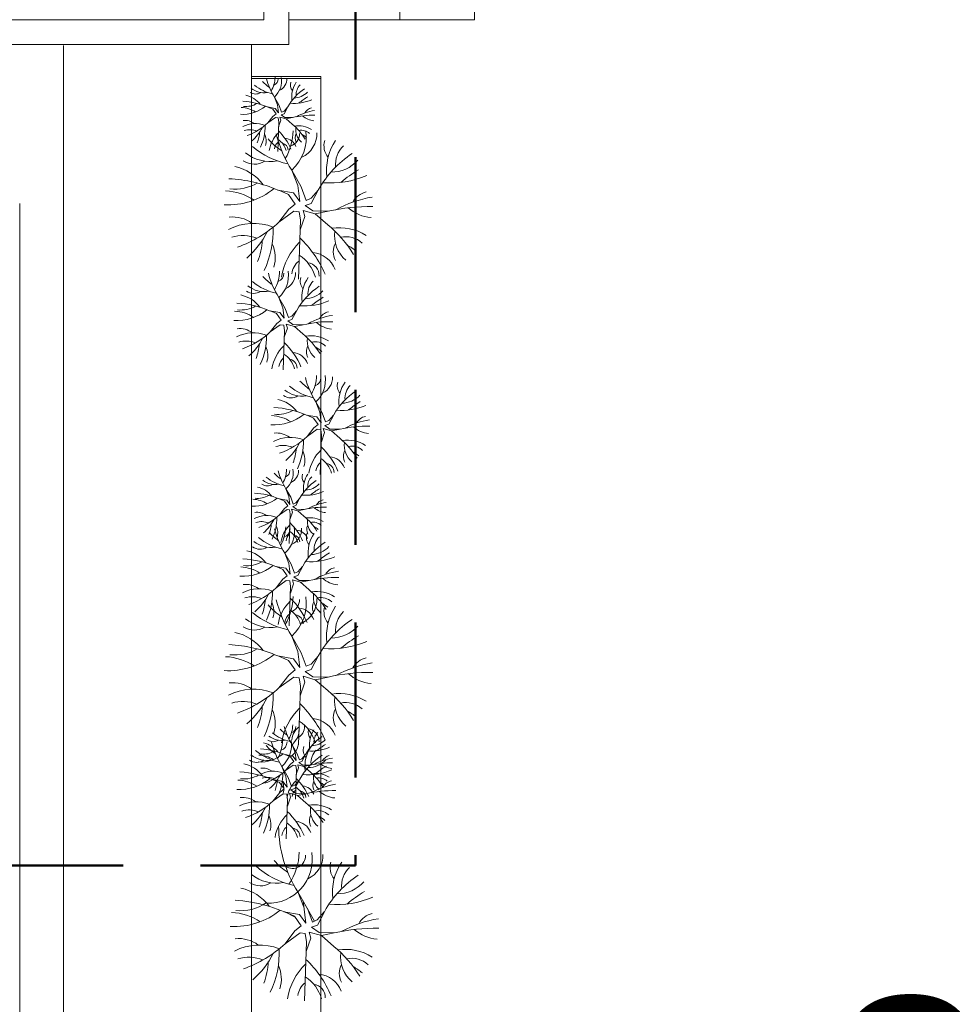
# Model space of a CAD drawing. Extents: x -61922 to 269817, y -51921 to -896.
# Tile 33 of 37: x 6010 to 6762, y -38177 to -37384. Entities that reach past the tile are written whole.
import ezdxf

# ---------------------------------------------------------------- set-up
doc = ezdxf.new("R2010")
doc.units = 0
doc.header["$LTSCALE"] = 0.1
doc.header["$MEASUREMENT"] = 0
doc.linetypes.add('CACHE2', pattern=[0.1875, 0.125, -0.0625])
doc.layers.get('0').update_dxf_attribs({"lineweight": 9})
doc.layers.add('Aucune', color=7, linetype='Continuous', lineweight=9)
doc.styles.add('STYLE_GENERE_6', font='arialbd.ttf')

msp = doc.modelspace()

# ---------------------------------------------------------------- linework, layer by layer
at = {"linetype": 'CACHE2', "lineweight": 50, "ltscale": 10000}
msp.add_line((6280.519, -35807.191), (6280.519, -38065.515), dxfattribs=at)
at = {"color": 253, "linetype": 'Continuous'}
for p, q in [((6226.632, -37403.994), (6225.924, -35983.706)), ((6206.602, -36003.706), (6206.602, -37383.994)), ((6316.191, -37383.994), (6316.191, -36571.8)), ((4744.865, -37383.994), (6206.602, -37383.994)), ((6376.191, -37383.953), (6226.602, -37383.994)), ((6226.632, -37403.994), (4753.129, -37403.994))]:
    msp.add_line(p, q, dxfattribs=at)
at = {"color": 253, "linetype": 'Continuous', "lineweight": 20}
for p, q in [((6316.191, -37383.994), (6316.191, -36595.8)), ((6376.191, -36595.8), (6376.191, -37383.994)), ((6226.602, -37383.994), (6376.191, -37383.994)), ((6376.191, -37383.994), (6316.191, -37383.994)), ((6045.153, -38624.295), (6045.153, -37404.905)), ((6196.639, -38571.454), (6196.639, -37404.106)), ((6252.511, -37429.893), (6196.639, -37429.893)), ((6196.639, -37429.893), (6196.639, -38571.454)), ((6252.511, -38571.454), (6252.511, -37429.893)), ((6252.511, -37431.481), (6196.639, -37431.481)), ((6252.511, -38571.454), (6252.511, -37431.481)), ((6214.988, -37446.344), (6218.834, -37453.031)), ((6217.393, -37452.538), (6214.988, -37446.344)), ((6215.653, -37455.462), (6209.404, -37454.335)), ((6213.659, -37456.124), (6209.727, -37454.394)), ((6218.204, -37458.941), (6217.393, -37452.538)), ((6218.834, -37453.031), (6220.859, -37458.475)), ((6225.657, -37454.419), (6222.824, -37457.647)), ((6222.854, -37459.748), (6225.81, -37454.128)), ((6213.774, -37462.068), (6209.818, -37467.213)), ((6215.859, -37462.85), (6209.818, -37467.213)), ((6216.38, -37459.983), (6213.659, -37456.124)), ((6213.774, -37462.068), (6216.38, -37459.983)), ((6215.653, -37455.462), (6218.204, -37458.941)), ((6217.944, -37463.111), (6215.859, -37462.85)), ((6220.289, -37464.935), (6219.529, -37462.512)), ((6224.459, -37463.892), (6219.529, -37462.512)), ((6222.854, -37459.748), (6220.453, -37460.562)), ((6220.453, -37460.562), (6223.531, -37462.728)), ((6220.859, -37458.475), (6222.824, -37457.647)), ((6223.531, -37462.728), (6229.658, -37462.879)), ((6224.459, -37463.892), (6229.658, -37462.879)), ((6217.683, -37490.168), (6218.465, -37466.499)), ((6218.465, -37466.499), (6217.944, -37463.111)), ((6218.336, -37470.395), (6220.289, -37464.935)), ((6229.463, -37468.286), (6224.459, -37463.892)), ((6229.021, -37505.318), (6236.713, -37518.691)), ((6233.831, -37517.704), (6229.021, -37505.318)), ((6235.453, -37530.51), (6233.831, -37517.704)), ((6230.351, -37523.553), (6217.852, -37521.3)), ((6226.362, -37524.877), (6218.499, -37521.416)), ((6231.804, -37532.595), (6226.362, -37524.877)), ((6230.351, -37523.553), (6235.453, -37530.51)), ((6236.713, -37518.691), (6240.762, -37529.579)), ((6250.359, -37521.467), (6244.691, -37527.923)), ((6244.753, -37532.125), (6250.665, -37520.884)), ((6009.775, -38588.482), (6009.775, -37531.994)), ((6226.592, -37536.765), (6231.804, -37532.595)), ((6244.753, -37532.125), (6239.95, -37533.753)), ((6239.95, -37533.753), (6246.107, -37538.084)), ((6240.762, -37529.579), (6244.691, -37527.923)), ((6226.592, -37536.765), (6218.681, -37547.056)), ((6230.762, -37538.329), (6218.681, -37547.056)), ((6234.932, -37538.85), (6230.762, -37538.329)), ((6235.974, -37545.626), (6234.932, -37538.85)), ((6239.623, -37542.499), (6238.103, -37537.653)), ((6247.963, -37540.414), (6238.103, -37537.653)), ((6246.107, -37538.084), (6258.36, -37538.388)), ((6247.963, -37540.414), (6258.36, -37538.388)), ((6257.97, -37549.201), (6247.963, -37540.414)), ((6234.411, -37592.965), (6235.974, -37545.626)), ((6235.717, -37553.419), (6239.623, -37542.499)), ((6218.565, -37607.816), (6223.693, -37616.732)), ((6221.772, -37616.074), (6218.565, -37607.816)), ((6219.452, -37619.973), (6211.119, -37618.47)), ((6216.793, -37620.855), (6211.551, -37618.548)), ((6220.421, -37626.001), (6216.793, -37620.855)), ((6219.452, -37619.973), (6222.853, -37624.611)), ((6222.853, -37624.611), (6221.772, -37616.074)), ((6223.693, -37616.732), (6226.393, -37623.99)), ((6232.791, -37618.582), (6229.012, -37622.886)), ((6229.053, -37625.687), (6232.995, -37618.194)), ((6216.946, -37628.781), (6211.672, -37635.641)), ((6216.946, -37628.781), (6220.421, -37626.001)), ((6225.633, -37632.603), (6224.62, -37629.373)), ((6231.193, -37631.213), (6224.62, -37629.373)), ((6229.053, -37625.687), (6225.851, -37626.773)), ((6225.851, -37626.773), (6229.956, -37629.66)), ((6226.393, -37623.99), (6229.012, -37622.886)), ((6219.726, -37629.823), (6211.672, -37635.641)), ((6222.506, -37630.171), (6219.726, -37629.823)), ((6222.158, -37666.248), (6223.201, -37634.688)), ((6223.201, -37634.688), (6222.506, -37630.171)), ((6223.029, -37639.883), (6225.633, -37632.603)), ((6229.956, -37629.66), (6238.125, -37629.863)), ((6231.193, -37631.213), (6238.125, -37629.863)), ((6237.865, -37637.071), (6231.193, -37631.213)), ((6248.396, -37691.965), (6253.525, -37700.881)), ((6251.603, -37700.223), (6248.396, -37691.965)), ((6252.685, -37708.76), (6251.603, -37700.223)), ((6253.525, -37700.881), (6256.224, -37708.139)), ((6249.283, -37704.122), (6240.95, -37702.62)), ((6246.624, -37705.004), (6241.382, -37702.697)), ((6250.252, -37710.15), (6246.624, -37705.004)), ((6249.283, -37704.122), (6252.685, -37708.76)), ((6256.224, -37708.139), (6258.844, -37707.035)), ((6262.622, -37702.731), (6258.844, -37707.035)), ((6258.885, -37709.836), (6262.826, -37702.343)), ((6246.777, -37712.93), (6241.503, -37719.791)), ((6249.557, -37713.973), (6241.503, -37719.791)), ((6246.777, -37712.93), (6250.252, -37710.15)), ((6252.337, -37714.32), (6249.557, -37713.973)), ((6253.032, -37718.837), (6252.337, -37714.32)), ((6252.861, -37724.033), (6255.465, -37716.752)), ((6255.465, -37716.752), (6254.451, -37713.522)), ((6261.024, -37715.362), (6254.451, -37713.522)), ((6258.885, -37709.836), (6255.683, -37710.922)), ((6255.683, -37710.922), (6259.787, -37713.81)), ((6259.787, -37713.81), (6267.956, -37714.012)), ((6261.024, -37715.362), (6267.956, -37714.012)), ((6267.696, -37721.22), (6261.024, -37715.362)), ((6251.99, -37750.397), (6253.032, -37718.837)), ((6224.364, -37762.11), (6228.211, -37768.797)), ((6226.769, -37768.304), (6224.364, -37762.11)), ((6225.029, -37771.228), (6218.78, -37770.101)), ((6223.035, -37771.89), (6219.103, -37770.16)), ((6225.756, -37775.749), (6223.035, -37771.89)), ((6225.029, -37771.228), (6227.58, -37774.707)), ((6227.58, -37774.707), (6226.769, -37768.304)), ((6228.211, -37768.797), (6230.235, -37774.241)), ((6235.033, -37770.185), (6232.2, -37773.413)), ((6232.23, -37775.514), (6235.187, -37769.894)), ((6223.15, -37777.834), (6219.195, -37782.98)), ((6225.235, -37778.616), (6219.195, -37782.98)), ((6223.15, -37777.834), (6225.756, -37775.749)), ((6227.32, -37778.877), (6225.235, -37778.616)), ((6227.841, -37782.265), (6227.32, -37778.877)), ((6229.665, -37780.701), (6228.905, -37778.278)), ((6233.835, -37779.659), (6228.905, -37778.278)), ((6232.23, -37775.514), (6229.829, -37776.328)), ((6229.829, -37776.328), (6232.907, -37778.494)), ((6230.235, -37774.241), (6232.2, -37773.413)), ((6232.907, -37778.494), (6239.034, -37778.646)), ((6233.835, -37779.659), (6239.034, -37778.646)), ((6238.839, -37784.052), (6233.835, -37779.659)), ((6227.059, -37805.934), (6227.841, -37782.265)), ((6227.712, -37786.161), (6229.665, -37780.701)), ((6223.466, -37813.907), (6228.594, -37822.823)), ((6226.673, -37822.165), (6223.466, -37813.907)), ((6224.353, -37826.064), (6216.02, -37824.562)), ((6221.694, -37826.947), (6216.452, -37824.64)), ((6225.322, -37832.092), (6221.694, -37826.947)), ((6224.353, -37826.064), (6227.754, -37830.702)), ((6227.754, -37830.702), (6226.673, -37822.165)), ((6228.594, -37822.823), (6231.293, -37830.081)), ((6237.692, -37824.673), (6233.913, -37828.977)), ((6233.954, -37831.778), (6237.896, -37824.285)), ((6221.847, -37834.872), (6216.573, -37841.733)), ((6221.847, -37834.872), (6225.322, -37832.092)), ((6230.534, -37838.695), (6229.521, -37835.464)), ((6236.094, -37837.305), (6229.521, -37835.464)), ((6233.954, -37831.778), (6230.752, -37832.864)), ((6230.752, -37832.864), (6234.857, -37835.752)), ((6231.293, -37830.081), (6233.913, -37828.977)), ((6234.857, -37835.752), (6243.026, -37835.954)), ((6224.627, -37835.915), (6216.573, -37841.733)), ((6227.407, -37836.262), (6224.627, -37835.915)), ((6227.059, -37872.339), (6228.102, -37840.779)), ((6228.102, -37840.779), (6227.407, -37836.262)), ((6227.93, -37845.975), (6230.534, -37838.695)), ((6236.094, -37837.305), (6243.026, -37835.954)), ((6242.766, -37843.162), (6236.094, -37837.305)), ((6229.021, -37880.698), (6236.713, -37894.072)), ((6233.831, -37893.085), (6229.021, -37880.698)), ((6230.351, -37898.934), (6217.852, -37896.68)), ((6226.362, -37900.257), (6218.499, -37896.797)), ((6230.351, -37898.934), (6235.453, -37905.891)), ((6235.453, -37905.891), (6233.831, -37893.085)), ((6236.713, -37894.072), (6240.762, -37904.96)), ((6250.359, -37896.847), (6244.691, -37903.304)), ((6244.753, -37907.505), (6250.665, -37896.265)), ((6231.804, -37907.976), (6226.362, -37900.257)), ((6240.762, -37904.96), (6244.691, -37903.304)), ((6226.592, -37912.146), (6218.681, -37922.437)), ((6230.762, -37913.71), (6218.681, -37922.437)), ((6226.592, -37912.146), (6231.804, -37907.976)), ((6234.932, -37914.231), (6230.762, -37913.71)), ((6235.974, -37921.007), (6234.932, -37914.231)), ((6239.623, -37917.88), (6238.103, -37913.034)), ((6247.963, -37915.795), (6238.103, -37913.034)), ((6244.753, -37907.505), (6239.95, -37909.134)), ((6239.95, -37909.134), (6246.107, -37913.465)), ((6246.107, -37913.465), (6258.36, -37913.768)), ((6247.963, -37915.795), (6258.36, -37913.768)), ((6234.411, -37968.346), (6235.974, -37921.007)), ((6235.717, -37928.8), (6239.623, -37917.88)), ((6257.97, -37924.581), (6247.963, -37915.795)), ((6229.265, -37968.202), (6233.111, -37974.889)), ((6231.67, -37974.395), (6229.265, -37968.202)), ((6229.93, -37977.319), (6223.681, -37976.193)), ((6227.936, -37977.981), (6224.004, -37976.251)), ((6230.657, -37981.841), (6227.936, -37977.981)), ((6229.93, -37977.319), (6232.481, -37980.798)), ((6232.481, -37980.798), (6231.67, -37974.395)), ((6233.111, -37974.889), (6235.136, -37980.332)), ((6239.934, -37976.276), (6237.101, -37979.504)), ((6237.131, -37981.605), (6240.087, -37975.985)), ((6221.015, -37985.65), (6226.144, -37994.566)), ((6224.222, -37993.908), (6221.015, -37985.65)), ((6228.051, -37983.926), (6224.096, -37989.071)), ((6230.136, -37984.707), (6224.096, -37989.071)), ((6228.051, -37983.926), (6230.657, -37981.841)), ((6232.221, -37984.968), (6230.136, -37984.707)), ((6232.742, -37988.356), (6232.221, -37984.968)), ((6234.566, -37986.792), (6233.806, -37984.369)), ((6238.736, -37985.75), (6233.806, -37984.369)), ((6237.131, -37981.605), (6234.73, -37982.42)), ((6234.73, -37982.42), (6237.808, -37984.585)), ((6235.136, -37980.332), (6237.101, -37979.504)), ((6237.808, -37984.585), (6243.935, -37984.737)), ((6238.736, -37985.75), (6243.935, -37984.737)), ((6243.74, -37990.143), (6238.736, -37985.75)), ((6225.304, -38002.445), (6224.222, -37993.908)), ((6226.144, -37994.566), (6228.843, -38001.824)), ((6231.96, -38012.026), (6232.742, -37988.356)), ((6232.613, -37992.253), (6234.566, -37986.792)), ((6221.902, -37997.807), (6213.57, -37996.305)), ((6219.243, -37998.689), (6214.001, -37996.382)), ((6222.871, -38003.835), (6219.243, -37998.689)), ((6221.902, -37997.807), (6225.304, -38002.445)), ((6228.843, -38001.824), (6231.463, -38000.72)), ((6235.241, -37996.416), (6231.463, -38000.72)), ((6231.504, -38003.521), (6235.445, -37996.028)), ((6219.396, -38006.615), (6214.123, -38013.475)), ((6222.176, -38007.657), (6214.123, -38013.475)), ((6219.396, -38006.615), (6222.871, -38003.835)), ((6224.956, -38008.005), (6222.176, -38007.657)), ((6225.651, -38012.522), (6224.956, -38008.005)), ((6225.48, -38017.718), (6228.084, -38010.437)), ((6228.084, -38010.437), (6227.07, -38007.207)), ((6233.644, -38009.047), (6227.07, -38007.207)), ((6231.504, -38003.521), (6228.302, -38004.607)), ((6228.302, -38004.607), (6232.406, -38007.494)), ((6232.406, -38007.494), (6240.575, -38007.697)), ((6233.644, -38009.047), (6240.575, -38007.697)), ((6240.315, -38014.905), (6233.644, -38009.047)), ((6224.609, -38044.082), (6225.651, -38012.522)), ((6233.921, -38086.79), (6247.445, -38110.3)), ((6238.731, -38099.176), (6233.921, -38086.79)), ((6240.354, -38111.982), (6238.077, -38094.015)), ((6235.252, -38105.025), (6222.753, -38102.772)), ((6231.263, -38106.349), (6223.4, -38102.888)), ((6235.252, -38105.025), (6240.354, -38111.982)), ((6241.614, -38100.163), (6245.663, -38111.051)), ((6255.26, -38102.939), (6249.592, -38109.395)), ((6249.654, -38113.597), (6255.566, -38102.356)), ((6236.705, -38114.067), (6231.263, -38106.349)), ((6245.663, -38111.051), (6249.592, -38109.395)), ((6231.493, -38118.237), (6223.582, -38128.528)), ((6235.663, -38119.801), (6223.582, -38128.528)), ((6231.493, -38118.237), (6236.705, -38114.067)), ((6239.833, -38120.322), (6235.663, -38119.801)), ((6240.875, -38127.098), (6239.833, -38120.322)), ((6244.524, -38123.971), (6243.004, -38119.125)), ((6252.864, -38121.886), (6243.004, -38119.125)), ((6249.654, -38113.597), (6244.851, -38115.225)), ((6244.851, -38115.225), (6251.007, -38119.556)), ((6251.007, -38119.556), (6263.261, -38119.86)), ((6252.864, -38121.886), (6263.261, -38119.86)), ((6239.312, -38174.437), (6240.875, -38127.098)), ((6240.618, -38134.891), (6244.524, -38123.971)), ((6262.871, -38130.673), (6252.864, -38121.886))]:
    msp.add_line(p, q, dxfattribs=at)
at = {"color": 0, "linetype": 'CACHE2', "lineweight": 50, "ltscale": 10000}
msp.add_line((6280.519, -38065.515), (3039.343, -38065.515), dxfattribs=at)
at = {"color": 253, "linetype": 'Continuous', "lineweight": 20}
for centre, radius, start, end in [((6191.817, -37429.888), 23.698, 330.196766, 358.765285), ((6203.192, -37433.239), 17.632, 311.99057, 9.062438), ((6214.766, -37431.643), 10.334, 294.10058, 2.17431), ((6220.432, -37411.393), 33.153, 229.974867, 257.925168), ((6228.245, -37413.135), 30.74, 222.047971, 235.862178), ((6257.769, -37419.43), 50.543, 194.035905, 212.174323), ((6212.862, -37431.633), 5.259, 288.598975, 0.670918), ((6235.347, -37436.48), 7.386, 163.392398, 219.128815), ((6250.493, -37446.383), 21.523, 145.961949, 187.262515), ((6242.997, -37443.969), 10.384, 133.622837, 186.111567), ((6188.088, -37463.552), 19.125, 36.563673, 78.107827), ((6199.875, -37436.005), 7.897, 236.070738, 302.39629), ((6206.435, -37426.387), 16.452, 231.882458, 279.800424), ((6262.843, -37475.07), 42.544, 123.521104, 150.511283), ((6230.837, -37432.552), 14.549, 269.791236, 317.909818), ((6266.913, -37488.716), 49.354, 120.462511, 130.576833), ((6189.469, -37431.354), 28.94, 266.611408, 309.455724), ((6187.273, -37477.6), 22.993, 56.791628, 87.465845), ((6186.665, -37507.331), 57.668, 66.777683, 87.021028), ((6192.087, -37436.18), 17.753, 263.39519, 300.401972), ((6230.559, -37414.731), 36.746, 265.26338, 293.451251), ((6246.709, -37463.023), 8.125, 102.264604, 151.646842), ((6245.956, -37531.912), 70.93, 88.673421, 103.28387), ((6254.851, -37502.53), 45.983, 99.26545, 118.78759), ((6248.411, -37449.429), 16.076, 228.439483, 264.734601), ((6199.555, -37489.876), 22.138, 68.923091, 117.14338), ((6191.193, -37478.165), 13.028, 53.119809, 96.315533), ((6176.915, -37431.751), 48.376, 289.56904, 312.85653), ((6169.868, -37470.456), 37.669, 334.344898, 1.883503), ((6198.592, -37505.703), 48.508, 31.602973, 50.476228), ((6234.204, -37489.537), 20.058, 57.638179, 98.842102), ((6245.073, -37472.73), 12.842, 171.728528, 229.999247), ((6195.265, -37487.611), 14.949, 67.868009, 107.453873), ((6175.862, -37456.973), 32.434, 310.293261, 334.184107), ((6176.911, -37473.467), 26.194, 338.266723, 357.927431), ((6195.388, -37481.461), 12.968, 342.334027, 25.090602), ((6235.269, -37493.206), 24.709, 133.784597, 171.092477), ((6314.583, -37451.489), 101.087, 194.035905, 212.174323), ((6187.783, -37505.475), 44.134, 23.061414, 46.375102), ((6182.678, -37472.404), 47.395, 330.196766, 358.765285), ((6224.768, -37475.894), 10.518, 288.598975, 0.670918), ((6205.429, -37479.108), 35.264, 311.99057, 9.062438), ((6239.243, -37479.153), 7.537, 152.321671, 208.115907), ((6236.818, -37482.567), 9.471, 46.652268, 102.804303), ((6228.577, -37475.916), 20.669, 294.10058, 2.17431), ((6227.932, -37493.951), 19.84, 48.84319, 61.84536), ((6239.908, -37435.415), 66.306, 229.974867, 257.925168), ((6255.534, -37438.899), 61.48, 222.047971, 235.862178), ((6222.598, -37488.969), 7.648, 127.686163, 173.32079), ((6209.325, -37493.766), 15.803, 16.114364, 56.704981), ((6220.73, -37488.86), 5.302, 358.697145, 82.429309), ((6222.525, -37490.055), 10.587, 20.844507, 84.869852), ((6269.739, -37485.59), 14.772, 163.392398, 219.128815), ((6300.03, -37505.395), 43.046, 145.961949, 187.262515), ((6285.039, -37500.567), 20.768, 133.622837, 186.111567), ((6211.914, -37465.403), 32.903, 231.882458, 279.800424), ((6324.731, -37562.769), 85.089, 123.521104, 150.511283), ((6175.22, -37539.734), 38.249, 36.563673, 78.107827), ((6198.793, -37484.639), 15.793, 236.070738, 302.39629), ((6260.719, -37477.734), 29.099, 269.791236, 317.909818), ((6260.162, -37442.091), 73.491, 265.26338, 293.451251), ((6332.871, -37590.061), 98.708, 120.462511, 130.576833), ((6172.375, -37627.291), 115.335, 66.777683, 87.021028), ((6183.219, -37484.989), 35.505, 263.39519, 300.401972), ((6177.983, -37475.337), 57.88, 266.611408, 309.455724), ((6173.591, -37567.829), 45.985, 56.791628, 87.465845), ((6292.462, -37538.674), 16.25, 102.264604, 151.646842), ((6308.746, -37617.69), 91.967, 99.26545, 118.78759), ((6290.956, -37676.453), 141.861, 88.673421, 103.28387), ((6295.867, -37511.488), 32.152, 228.439483, 264.734601), ((6198.154, -37592.38), 44.277, 68.923091, 117.14338), ((6181.43, -37568.959), 26.056, 53.119809, 96.315533), ((6152.874, -37476.131), 96.752, 289.56904, 312.85653), ((6196.229, -37624.035), 97.016, 31.602973, 50.476228), ((6189.575, -37587.851), 29.897, 67.868009, 107.453873), ((6150.767, -37526.576), 64.868, 310.293261, 334.184107), ((6138.781, -37553.541), 75.337, 334.344898, 1.883503), ((6267.452, -37591.703), 40.116, 57.638179, 98.842102), ((6289.19, -37558.089), 25.683, 171.728528, 229.999247), ((6152.866, -37559.563), 52.388, 338.266723, 357.927431), ((6189.82, -37575.55), 25.936, 342.334027, 25.090602), ((6269.583, -37599.04), 49.417, 133.784597, 171.092477), ((6174.61, -37623.58), 88.269, 23.061414, 46.375102), ((6277.53, -37570.936), 15.075, 152.321671, 208.115907), ((6272.681, -37577.763), 18.941, 46.652268, 102.804303), ((6254.909, -37600.531), 39.68, 48.84319, 61.84536), ((6217.695, -37600.161), 31.606, 16.114364, 56.704981), ((6244.095, -37592.74), 21.173, 20.844507, 84.869852), ((6244.24, -37590.567), 15.295, 127.686163, 173.32079), ((6240.505, -37590.349), 10.603, 358.697145, 82.429309), ((6275.607, -37571.93), 67.391, 194.035905, 212.174323), ((6187.67, -37585.874), 31.597, 330.196766, 358.765285), ((6215.73, -37588.2), 7.012, 288.598975, 0.670918), ((6202.837, -37590.343), 23.509, 311.99057, 9.062438), ((6218.269, -37588.215), 13.779, 294.10058, 2.17431), ((6225.823, -37561.214), 44.204, 229.974867, 257.925168), ((6236.24, -37563.537), 40.987, 222.047971, 235.862178), ((6245.71, -37594.664), 9.848, 163.392398, 219.128815), ((6265.905, -37607.867), 28.698, 145.961949, 187.262515), ((6255.911, -37604.649), 13.846, 133.622837, 186.111567), ((6182.698, -37630.76), 25.499, 36.563673, 78.107827), ((6198.414, -37594.03), 10.529, 236.070738, 302.39629), ((6207.161, -37581.206), 21.935, 231.882458, 279.800424), ((6282.372, -37646.117), 56.726, 123.521104, 150.511283), ((6239.697, -37589.426), 19.399, 269.791236, 317.909818), ((6180.801, -37689.131), 76.89, 66.777683, 87.021028), ((6239.326, -37565.665), 48.994, 265.26338, 293.451251), ((6287.798, -37664.311), 65.805, 120.462511, 130.576833), ((6184.54, -37587.829), 38.587, 266.611408, 309.455724), ((6181.612, -37649.49), 30.657, 56.791628, 87.465845), ((6188.03, -37594.263), 23.67, 263.39519, 300.401972), ((6260.859, -37630.053), 10.833, 102.264604, 151.646842), ((6259.855, -37721.906), 94.574, 88.673421, 103.28387), ((6271.715, -37682.73), 61.311, 99.26545, 118.78759), ((6263.129, -37611.929), 21.435, 228.439483, 264.734601), ((6197.987, -37665.857), 29.518, 68.923091, 117.14338), ((6186.838, -37650.243), 17.371, 53.119809, 96.315533), ((6167.801, -37588.358), 64.501, 289.56904, 312.85653), ((6196.704, -37686.961), 64.677, 31.602973, 50.476228), ((6192.268, -37662.838), 19.931, 67.868009, 107.453873), ((6166.396, -37621.988), 43.245, 310.293261, 334.184107), ((6167.796, -37643.979), 34.925, 338.266723, 357.927431), ((6158.405, -37639.965), 50.225, 334.344898, 1.883503), ((6182.292, -37686.657), 58.846, 23.061414, 46.375102), ((6244.186, -37665.406), 26.744, 57.638179, 98.842102), ((6258.678, -37642.996), 17.122, 171.728528, 229.999247), ((6247.672, -37656.113), 12.628, 46.652268, 102.804303), ((6192.431, -37654.637), 17.29, 342.334027, 25.090602), ((6245.606, -37670.297), 32.945, 133.784597, 171.092477), ((6211.015, -37671.045), 21.071, 16.114364, 56.704981), ((6228.615, -37666.097), 14.115, 20.844507, 84.869852), ((6250.905, -37651.561), 10.05, 152.321671, 208.115907), ((6235.824, -37671.291), 26.453, 48.84319, 61.84536), ((6228.711, -37664.649), 10.197, 127.686163, 173.32079), ((6226.221, -37664.503), 7.069, 358.697145, 82.429309), ((6266.072, -37647.686), 40.987, 222.047971, 235.862178), ((6305.438, -37656.079), 67.391, 194.035905, 212.174323), ((6217.501, -37670.023), 31.597, 330.196766, 358.765285), ((6245.561, -37672.349), 7.012, 288.598975, 0.670918), ((6232.668, -37674.492), 23.509, 311.99057, 9.062438), ((6248.101, -37672.364), 13.779, 294.10058, 2.17431), ((6275.542, -37678.813), 9.848, 163.392398, 219.128815), ((6295.736, -37692.016), 28.698, 145.961949, 187.262515), ((6236.992, -37665.355), 21.935, 231.882458, 279.800424), ((6255.654, -37645.364), 44.204, 229.974867, 257.925168), ((6312.203, -37730.266), 56.726, 123.521104, 150.511283), ((6285.742, -37688.798), 13.846, 133.622837, 186.111567), ((6212.529, -37714.909), 25.499, 36.563673, 78.107827), ((6228.245, -37678.179), 10.529, 236.070738, 302.39629), ((6269.529, -37673.576), 19.399, 269.791236, 317.909818), ((6317.63, -37748.46), 65.805, 120.462511, 130.576833), ((6210.633, -37773.28), 76.89, 66.777683, 87.021028), ((6217.862, -37678.413), 23.67, 263.39519, 300.401972), ((6269.157, -37649.814), 48.994, 265.26338, 293.451251), ((6214.371, -37671.978), 38.587, 266.611408, 309.455724), ((6211.443, -37733.639), 30.657, 56.791628, 87.465845), ((6301.546, -37766.88), 61.311, 99.26545, 118.78759), ((6290.691, -37714.203), 10.833, 102.264604, 151.646842), ((6289.687, -37806.055), 94.574, 88.673421, 103.28387), ((6292.96, -37696.078), 21.435, 228.439483, 264.734601), ((6227.819, -37750.007), 29.518, 68.923091, 117.14338), ((6216.669, -37734.392), 17.371, 53.119809, 96.315533), ((6197.632, -37672.507), 64.501, 289.56904, 312.85653), ((6188.236, -37724.114), 50.225, 334.344898, 1.883503), ((6226.535, -37771.11), 64.677, 31.602973, 50.476228), ((6274.017, -37749.555), 26.744, 57.638179, 98.842102), ((6288.509, -37727.146), 17.122, 171.728528, 229.999247), ((6222.099, -37746.987), 19.931, 67.868009, 107.453873), ((6196.228, -37706.137), 43.245, 310.293261, 334.184107), ((6197.627, -37728.129), 34.925, 338.266723, 357.927431), ((6222.263, -37738.787), 17.29, 342.334027, 25.090602), ((6275.438, -37754.447), 32.945, 133.784597, 171.092477), ((6212.123, -37770.806), 58.846, 23.061414, 46.375102), ((6280.736, -37735.71), 10.05, 152.321671, 208.115907), ((6277.503, -37740.262), 12.628, 46.652268, 102.804303), ((6265.655, -37755.441), 26.453, 48.84319, 61.84536), ((6240.846, -37755.194), 21.071, 16.114364, 56.704981), ((6258.446, -37750.247), 14.115, 20.844507, 84.869852), ((6267.146, -37735.196), 50.543, 194.035905, 212.174323), ((6201.193, -37745.654), 23.698, 330.196766, 358.765285), ((6222.238, -37747.399), 5.259, 288.598975, 0.670918), ((6212.568, -37749.006), 17.632, 311.99057, 9.062438), ((6224.142, -37747.41), 10.334, 294.10058, 2.17431), ((6258.543, -37748.798), 10.197, 127.686163, 173.32079), ((6256.052, -37748.652), 7.069, 358.697145, 82.429309), ((6215.811, -37742.153), 16.452, 231.882458, 279.800424), ((6229.808, -37727.159), 33.153, 229.974867, 257.925168), ((6237.621, -37728.901), 30.74, 222.047971, 235.862178), ((6272.219, -37790.836), 42.544, 123.521104, 150.511283), ((6244.723, -37752.247), 7.386, 163.392398, 219.128815), ((6259.869, -37762.149), 21.523, 145.961949, 187.262515), ((6252.374, -37759.735), 10.384, 133.622837, 186.111567), ((6197.464, -37779.318), 19.125, 36.563673, 78.107827), ((6209.251, -37751.771), 7.897, 236.070738, 302.39629), ((6239.935, -37730.497), 36.746, 265.26338, 293.451251), ((6240.214, -37748.318), 14.549, 269.791236, 317.909818), ((6276.289, -37804.482), 49.354, 120.462511, 130.576833), ((6198.845, -37747.12), 28.94, 266.611408, 309.455724), ((6196.65, -37793.366), 22.993, 56.791628, 87.465845), ((6196.041, -37823.097), 57.668, 66.777683, 87.021028), ((6201.463, -37751.946), 17.753, 263.39519, 300.401972), ((6256.085, -37778.789), 8.125, 102.264604, 151.646842), ((6255.332, -37847.678), 70.93, 88.673421, 103.28387), ((6264.227, -37818.296), 45.983, 99.26545, 118.78759), ((6257.787, -37765.195), 16.076, 228.439483, 264.734601), ((6208.931, -37805.642), 22.138, 68.923091, 117.14338), ((6200.569, -37793.931), 13.028, 53.119809, 96.315533), ((6186.291, -37747.517), 48.376, 289.56904, 312.85653), ((6185.238, -37772.74), 32.434, 310.293261, 334.184107), ((6179.244, -37786.222), 37.669, 334.344898, 1.883503), ((6207.969, -37821.469), 48.508, 31.602973, 50.476228), ((6243.58, -37805.303), 20.058, 57.638179, 98.842102), ((6254.449, -37788.496), 12.842, 171.728528, 229.999247), ((6204.642, -37803.377), 14.949, 67.868009, 107.453873), ((6186.287, -37789.233), 26.194, 338.266723, 357.927431), ((6280.508, -37778.022), 67.391, 194.035905, 212.174323), ((6204.764, -37797.227), 12.968, 342.334027, 25.090602), ((6192.571, -37791.965), 31.597, 330.196766, 358.765285), ((6244.645, -37808.972), 24.709, 133.784597, 171.092477), ((6220.631, -37794.291), 7.012, 288.598975, 0.670918), ((6207.738, -37796.434), 23.509, 311.99057, 9.062438), ((6197.159, -37821.241), 44.134, 23.061414, 46.375102), ((6223.17, -37794.306), 13.779, 294.10058, 2.17431), ((6231.902, -37805.822), 10.587, 20.844507, 84.869852), ((6248.619, -37794.92), 7.537, 152.321671, 208.115907), ((6246.194, -37798.333), 9.471, 46.652268, 102.804303), ((6237.308, -37809.717), 19.84, 48.84319, 61.84536), ((6230.724, -37767.306), 44.204, 229.974867, 257.925168), ((6241.141, -37769.628), 40.987, 222.047971, 235.862178), ((6231.974, -37804.735), 7.648, 127.686163, 173.32079), ((6218.702, -37809.532), 15.803, 16.114364, 56.704981), ((6230.106, -37804.626), 5.302, 358.697145, 82.429309), ((6250.611, -37800.755), 9.848, 163.392398, 219.128815), ((6270.805, -37813.958), 28.698, 145.961949, 187.262515), ((6260.812, -37810.74), 13.846, 133.622837, 186.111567), ((6187.599, -37836.851), 25.499, 36.563673, 78.107827), ((6203.314, -37800.122), 10.529, 236.070738, 302.39629), ((6212.062, -37787.297), 21.935, 231.882458, 279.800424), ((6287.273, -37852.208), 56.726, 123.521104, 150.511283), ((6244.598, -37795.518), 19.399, 269.791236, 317.909818), ((6185.702, -37895.222), 76.89, 66.777683, 87.021028), ((6244.226, -37771.756), 48.994, 265.26338, 293.451251), ((6292.699, -37870.402), 65.805, 120.462511, 130.576833), ((6189.441, -37793.92), 38.587, 266.611408, 309.455724), ((6186.513, -37855.581), 30.657, 56.791628, 87.465845), ((6192.931, -37800.355), 23.67, 263.39519, 300.401972), ((6265.76, -37836.145), 10.833, 102.264604, 151.646842), ((6264.756, -37927.997), 94.574, 88.673421, 103.28387), ((6276.616, -37888.822), 61.311, 99.26545, 118.78759), ((6268.03, -37818.02), 21.435, 228.439483, 264.734601), ((6202.888, -37871.949), 29.518, 68.923091, 117.14338), ((6191.739, -37856.334), 17.371, 53.119809, 96.315533), ((6172.702, -37794.449), 64.501, 289.56904, 312.85653), ((6201.605, -37893.052), 64.677, 31.602973, 50.476228), ((6197.169, -37868.929), 19.931, 67.868009, 107.453873), ((6171.297, -37828.079), 43.245, 310.293261, 334.184107), ((6172.696, -37850.071), 34.925, 338.266723, 357.927431), ((6163.306, -37846.056), 50.225, 334.344898, 1.883503), ((6314.583, -37826.87), 101.087, 194.035905, 212.174323), ((6182.678, -37847.785), 47.395, 330.196766, 358.765285), ((6187.192, -37892.748), 58.846, 23.061414, 46.375102), ((6224.768, -37851.275), 10.518, 288.598975, 0.670918), ((6205.429, -37854.488), 35.264, 311.99057, 9.062438), ((6228.577, -37851.297), 20.669, 294.10058, 2.17431), ((6249.087, -37871.497), 26.744, 57.638179, 98.842102), ((6263.579, -37849.088), 17.122, 171.728528, 229.999247), ((6252.573, -37862.204), 12.628, 46.652268, 102.804303), ((6255.534, -37814.28), 61.48, 222.047971, 235.862178), ((6197.332, -37860.729), 17.29, 342.334027, 25.090602), ((6250.507, -37876.389), 32.945, 133.784597, 171.092477), ((6215.916, -37877.136), 21.071, 16.114364, 56.704981), ((6233.516, -37872.189), 14.115, 20.844507, 84.869852), ((6255.805, -37857.652), 10.05, 152.321671, 208.115907), ((6240.725, -37877.383), 26.453, 48.84319, 61.84536), ((6269.739, -37860.971), 14.772, 163.392398, 219.128815), ((6300.03, -37880.775), 43.046, 145.961949, 187.262515), ((6211.914, -37840.784), 32.903, 231.882458, 279.800424), ((6239.908, -37810.796), 66.306, 229.974867, 257.925168), ((6233.612, -37870.74), 10.197, 127.686163, 173.32079), ((6231.122, -37870.595), 7.069, 358.697145, 82.429309), ((6324.731, -37938.15), 85.089, 123.521104, 150.511283), ((6285.039, -37875.948), 20.768, 133.622837, 186.111567), ((6198.793, -37860.02), 15.793, 236.070738, 302.39629), ((6260.719, -37853.114), 29.099, 269.791236, 317.909818), ((6175.22, -37915.114), 38.249, 36.563673, 78.107827), ((6332.871, -37965.441), 98.708, 120.462511, 130.576833), ((6172.375, -38002.671), 115.335, 66.777683, 87.021028), ((6183.219, -37860.37), 35.505, 263.39519, 300.401972), ((6260.162, -37817.472), 73.491, 265.26338, 293.451251), ((6177.983, -37850.718), 57.88, 266.611408, 309.455724), ((6173.591, -37943.21), 45.985, 56.791628, 87.465845), ((6292.462, -37914.055), 16.25, 102.264604, 151.646842), ((6308.746, -37993.07), 91.967, 99.26545, 118.78759), ((6290.956, -38051.834), 141.861, 88.673421, 103.28387), ((6295.867, -37886.868), 32.152, 228.439483, 264.734601), ((6181.43, -37944.339), 26.056, 53.119809, 96.315533), ((6152.874, -37851.512), 96.752, 289.56904, 312.85653), ((6198.154, -37967.761), 44.277, 68.923091, 117.14338), ((6150.767, -37901.957), 64.868, 310.293261, 334.184107), ((6138.781, -37928.922), 75.337, 334.344898, 1.883503), ((6196.229, -37999.416), 97.016, 31.602973, 50.476228), ((6267.452, -37967.084), 40.116, 57.638179, 98.842102), ((6289.19, -37933.469), 25.683, 171.728528, 229.999247), ((6189.575, -37963.232), 29.897, 67.868009, 107.453873), ((6152.866, -37934.944), 52.388, 338.266723, 357.927431), ((6269.583, -37974.421), 49.417, 133.784597, 171.092477), ((6174.61, -37998.96), 88.269, 23.061414, 46.375102), ((6272.681, -37953.144), 18.941, 46.652268, 102.804303), ((6189.82, -37950.931), 25.936, 342.334027, 25.090602), ((6277.53, -37946.316), 15.075, 152.321671, 208.115907), ((6254.909, -37975.912), 39.68, 48.84319, 61.84536), ((6272.047, -37941.288), 50.543, 194.035905, 212.174323), ((6206.094, -37951.745), 23.698, 330.196766, 358.765285), ((6227.139, -37953.49), 5.259, 288.598975, 0.670918), ((6244.24, -37965.948), 15.295, 127.686163, 173.32079), ((6217.469, -37955.097), 17.632, 311.99057, 9.062438), ((6229.043, -37953.501), 10.334, 294.10058, 2.17431), ((6217.695, -37975.542), 31.606, 16.114364, 56.704981), ((6244.095, -37968.121), 21.173, 20.844507, 84.869852), ((6220.712, -37948.245), 16.452, 231.882458, 279.800424), ((6234.709, -37933.251), 33.153, 229.974867, 257.925168), ((6242.522, -37934.993), 30.74, 222.047971, 235.862178), ((6277.12, -37996.928), 42.544, 123.521104, 150.511283), ((6240.505, -37965.73), 10.603, 358.697145, 82.429309), ((6249.624, -37958.338), 7.386, 163.392398, 219.128815), ((6264.77, -37968.24), 21.523, 145.961949, 187.262515), ((6257.275, -37965.827), 10.384, 133.622837, 186.111567), ((6202.365, -37985.41), 19.125, 36.563673, 78.107827), ((6238.691, -37941.371), 40.987, 222.047971, 235.862178), ((6214.152, -37957.863), 7.897, 236.070738, 302.39629), ((6278.057, -37949.764), 67.391, 194.035905, 212.174323), ((6190.12, -37963.708), 31.597, 330.196766, 358.765285), ((6218.18, -37966.034), 7.012, 288.598975, 0.670918), ((6205.288, -37968.177), 23.509, 311.99057, 9.062438), ((6220.72, -37966.049), 13.779, 294.10058, 2.17431), ((6248.161, -37972.498), 9.848, 163.392398, 219.128815), ((6268.355, -37985.701), 28.698, 145.961949, 187.262515), ((6244.836, -37936.589), 36.746, 265.26338, 293.451251), ((6245.115, -37954.41), 14.549, 269.791236, 317.909818), ((6281.19, -38010.573), 49.354, 120.462511, 130.576833), ((6209.611, -37959.04), 21.935, 231.882458, 279.800424), ((6228.274, -37939.048), 44.204, 229.974867, 257.925168), ((6203.746, -37953.212), 28.94, 266.611408, 309.455724), ((6201.55, -37999.457), 22.993, 56.791628, 87.465845), ((6200.942, -38029.188), 57.668, 66.777683, 87.021028), ((6206.364, -37958.037), 17.753, 263.39519, 300.401972), ((6284.822, -38023.951), 56.726, 123.521104, 150.511283), ((6258.361, -37982.483), 13.846, 133.622837, 186.111567), ((6260.986, -37984.88), 8.125, 102.264604, 151.646842), ((6185.148, -38008.594), 25.499, 36.563673, 78.107827), ((6200.864, -37971.864), 10.529, 236.070738, 302.39629), ((6242.148, -37967.26), 19.399, 269.791236, 317.909818), ((6260.233, -38053.769), 70.93, 88.673421, 103.28387), ((6269.128, -38024.388), 45.983, 99.26545, 118.78759), ((6290.249, -38042.145), 65.805, 120.462511, 130.576833), ((6262.688, -37971.287), 16.076, 228.439483, 264.734601), ((6183.252, -38066.965), 76.89, 66.777683, 87.021028), ((6190.481, -37972.097), 23.67, 263.39519, 300.401972), ((6213.832, -38011.733), 22.138, 68.923091, 117.14338), ((6205.47, -38000.022), 13.028, 53.119809, 96.315533), ((6209.543, -38009.468), 14.949, 67.868009, 107.453873), ((6191.192, -37953.609), 48.376, 289.56904, 312.85653), ((6190.139, -37978.831), 32.434, 310.293261, 334.184107), ((6184.145, -37992.314), 37.669, 334.344898, 1.883503), ((6241.776, -37943.499), 48.994, 265.26338, 293.451251), ((6212.87, -38027.56), 48.508, 31.602973, 50.476228), ((6248.481, -38011.394), 20.058, 57.638179, 98.842102), ((6259.35, -37994.587), 12.842, 171.728528, 229.999247), ((6186.99, -37965.663), 38.587, 266.611408, 309.455724), ((6184.062, -38027.324), 30.657, 56.791628, 87.465845), ((6191.188, -37995.324), 26.194, 338.266723, 357.927431), ((6209.665, -38003.318), 12.968, 342.334027, 25.090602), ((6249.546, -38015.063), 24.709, 133.784597, 171.092477), ((6223.602, -38015.623), 15.803, 16.114364, 56.704981), ((6202.06, -38027.333), 44.134, 23.061414, 46.375102), ((6236.803, -38011.913), 10.587, 20.844507, 84.869852), ((6274.165, -38060.565), 61.311, 99.26545, 118.78759), ((6253.52, -38001.011), 7.537, 152.321671, 208.115907), ((6251.095, -38004.424), 9.471, 46.652268, 102.804303), ((6242.209, -38015.809), 19.84, 48.84319, 61.84536), ((6263.31, -38007.888), 10.833, 102.264604, 151.646842), ((6236.875, -38010.826), 7.648, 127.686163, 173.32079), ((6235.007, -38010.717), 5.302, 358.697145, 82.429309), ((6262.306, -38099.74), 94.574, 88.673421, 103.28387), ((6265.58, -37989.763), 21.435, 228.439483, 264.734601), ((6200.438, -38043.692), 29.518, 68.923091, 117.14338), ((6189.289, -38028.077), 17.371, 53.119809, 96.315533), ((6170.251, -37966.192), 64.501, 289.56904, 312.85653), ((6160.855, -38017.799), 50.225, 334.344898, 1.883503), ((6199.155, -38064.795), 64.677, 31.602973, 50.476228), ((6246.636, -38043.24), 26.744, 57.638179, 98.842102), ((6261.128, -38020.831), 17.122, 171.728528, 229.999247), ((6194.719, -38040.672), 19.931, 67.868009, 107.453873), ((6168.847, -37999.822), 43.245, 310.293261, 334.184107), ((6170.246, -38021.813), 34.925, 338.266723, 357.927431), ((6194.882, -38032.472), 17.29, 342.334027, 25.090602), ((6248.057, -38048.131), 32.945, 133.784597, 171.092477), ((6184.742, -38064.491), 58.846, 23.061414, 46.375102), ((6253.355, -38029.395), 10.05, 152.321671, 208.115907), ((6250.122, -38033.947), 12.628, 46.652268, 102.804303), ((6238.274, -38049.126), 26.453, 48.84319, 61.84536), ((6319.484, -38032.961), 101.087, 180.465286, 212.174323), ((6213.465, -38048.879), 21.071, 16.114364, 56.704981), ((6231.065, -38043.931), 14.115, 20.844507, 84.869852), ((6231.162, -38042.483), 10.197, 127.686163, 173.32079), ((6228.671, -38042.337), 7.069, 358.697145, 82.429309), ((6210.33, -38060.58), 35.264, 267.383072, 9.062438), ((6229.669, -38057.366), 10.518, 237.616251, 0.670918), ((6187.579, -38053.877), 47.395, 325.580886, 358.765285), ((6233.478, -38057.388), 20.669, 294.10058, 2.17431), ((6244.809, -38016.888), 66.306, 227.170786, 257.925168), ((6260.435, -38020.371), 61.48, 222.047971, 235.862178), ((6274.64, -38067.062), 14.772, 163.392398, 219.128815), ((6304.931, -38086.867), 43.046, 145.961949, 187.262515), ((6216.815, -38046.875), 32.903, 231.882458, 279.800424), ((6329.632, -38144.241), 85.089, 123.521104, 150.511283), ((6289.94, -38082.039), 20.768, 133.622837, 186.111567), ((6203.694, -38066.111), 15.793, 236.070738, 302.39629), ((6265.62, -38059.206), 29.099, 269.791236, 317.909818), ((6180.121, -38121.206), 38.249, 36.563673, 78.107827), ((6337.772, -38171.533), 98.708, 120.462511, 130.576833), ((6177.276, -38208.763), 115.335, 61.775232, 87.021028), ((6188.12, -38066.461), 35.505, 263.39519, 305.000863), ((6265.062, -38023.563), 73.491, 265.26338, 293.451251), ((6182.884, -38056.81), 57.88, 266.611408, 309.455724), ((6178.492, -38149.301), 45.985, 56.791628, 87.465845), ((6297.363, -38120.146), 16.25, 102.264604, 151.646842), ((6313.647, -38199.162), 91.967, 99.26545, 118.78759), ((6295.857, -38257.925), 141.861, 88.673421, 103.28387), ((6300.768, -38092.96), 32.152, 228.439483, 264.734601), ((6186.331, -38150.431), 26.056, 53.119809, 96.315533), ((6157.775, -38057.603), 96.752, 289.56904, 312.85653), ((6203.055, -38173.852), 44.277, 68.923091, 117.14338), ((6155.668, -38108.048), 64.868, 310.293261, 334.184107), ((6143.681, -38135.014), 75.337, 334.344898, 1.883503), ((6201.13, -38205.507), 97.016, 31.602973, 50.476228), ((6272.353, -38173.175), 40.116, 57.638179, 98.842102), ((6294.091, -38139.561), 25.683, 171.728528, 229.999247), ((6194.476, -38169.323), 29.897, 67.868009, 107.453873), ((6157.767, -38141.035), 52.388, 338.266723, 357.927431), ((6274.484, -38180.512), 49.417, 133.784597, 171.092477), ((6179.511, -38205.052), 88.269, 23.061414, 46.375102), ((6277.582, -38159.235), 18.941, 46.652268, 102.804303), ((6194.721, -38157.022), 25.936, 342.334027, 25.090602), ((6248.996, -38174.212), 21.173, 20.844507, 84.869852), ((6282.431, -38152.408), 15.075, 152.321671, 208.115907), ((6259.81, -38182.003), 39.68, 48.84319, 61.84536), ((6249.141, -38172.039), 15.295, 127.686163, 173.32079), ((6222.596, -38181.633), 31.606, 16.114364, 56.704981), ((6245.406, -38171.821), 10.603, 358.697145, 82.429309)]:
    msp.add_arc(centre, radius, start, end, dxfattribs=at)

# ---------------------------------------------------------------- texts
at = {"layer": 'Aucune', "color": 7, "linetype": 'Continuous', "lineweight": 50, "insert": (6663.731, -38170.852), "char_height": 120, "attachment_point": 1, "line_spacing_factor": 0.975772, "style": 'STYLE_GENERE_6'}
msp.add_mtext('C', dxfattribs=at)

doc.saveas('drawing.dxf')
